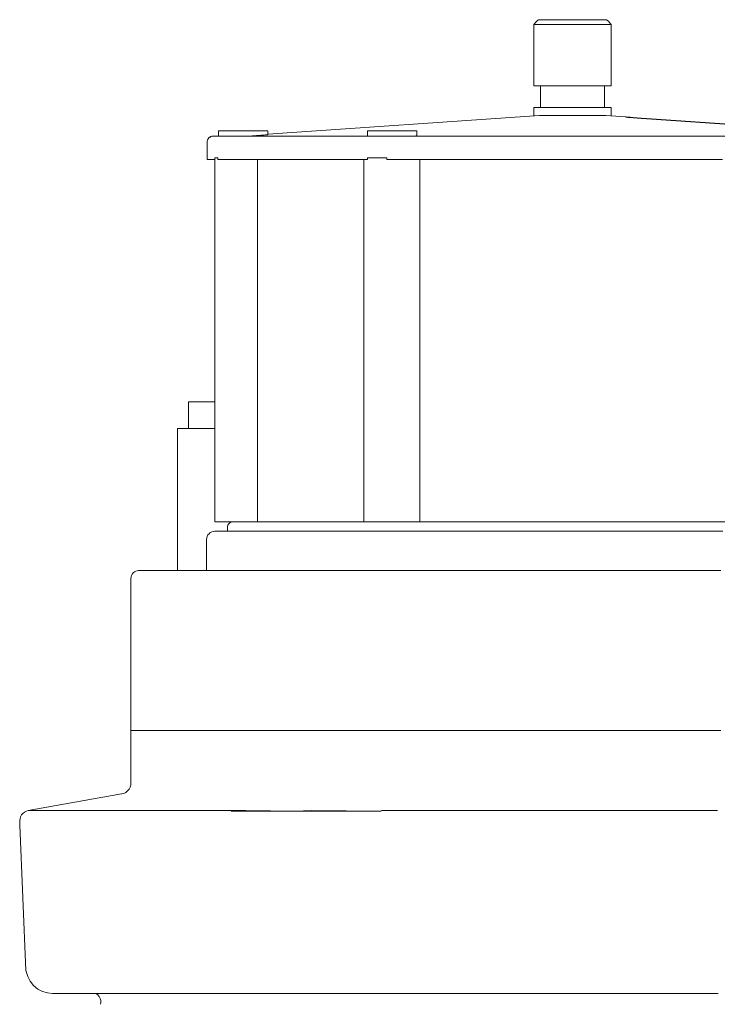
# Model space of a CAD drawing. Header units: millimetres. Extents: x -244 to 264, y 247 to 642.
# Tile 2 of 4: x -222 to -86, y 450 to 642. Entities that reach past the tile are written whole.
import ezdxf

# ---------------------------------------------------------------- set-up
doc = ezdxf.new("R2010")
doc.units = ezdxf.units.MM
doc.header["$MEASUREMENT"] = 0
doc.layers.add('material 1', color=7, linetype='Continuous')

msp = doc.modelspace()

# ---------------------------------------------------------------- linework, layer by layer
at = {"layer": 'material 1', "color": 7, "linetype": 'Continuous', "lineweight": 0}
for p, q in [((-121.11, 641.2), (-121.24, 641.07)), ((-121.11, 641.2), (-120.8, 641.47)), ((-121.11, 641.2), (-121.11, 641.2)), ((-121.11, 641.2), (-121.11, 641.2)), ((-120.8, 641.47), (-120.68, 641.56)), ((-120.67, 641.56), (-120.68, 641.56)), ((-120.61, 641.56), (-120.67, 641.56)), ((-120.53, 641.56), (-120.61, 641.56)), ((-120.41, 641.56), (-120.53, 641.56)), ((-120.26, 641.56), (-120.41, 641.56)), ((-120.08, 641.56), (-120.26, 641.56)), ((-119.88, 641.56), (-120.08, 641.56)), ((-119.66, 641.56), (-119.88, 641.56)), ((-114.92, 641.56), (-119.66, 641.56)), ((-114.73, 641.56), (-114.92, 641.56)), ((-114.52, 641.56), (-114.73, 641.56)), ((-114.31, 641.56), (-114.52, 641.56)), ((-114.08, 641.56), (-114.31, 641.56)), ((-113.86, 641.56), (-114.08, 641.56)), ((-113.64, 641.56), (-113.86, 641.56)), ((-113.44, 641.56), (-113.64, 641.56)), ((-113.25, 641.56), (-113.44, 641.56)), ((-108.47, 641.56), (-113.25, 641.56)), ((-108.38, 641.56), (-108.47, 641.56)), ((-108.07, 641.56), (-108.38, 641.56)), ((-107.81, 641.56), (-108.07, 641.56)), ((-107.62, 641.56), (-107.81, 641.56)), ((-107.52, 641.56), (-107.62, 641.56)), ((-107.49, 641.56), (-107.52, 641.56)), ((-107.49, 641.56), (-107.46, 641.54)), ((-107.46, 641.54), (-107.05, 641.2)), ((-106.99, 641.12), (-107.05, 641.2)), ((-107.05, 641.2), (-107.05, 641.2)), ((-107.05, 641.2), (-107.05, 641.2)), ((-121.58, 640.6), (-121.53, 640.69)), ((-121.58, 640.6), (-121.53, 640.6)), ((-121.58, 640.6), (-121.58, 628.69)), ((-121.53, 640.69), (-121.24, 641.07)), ((-121.53, 640.69), (-121.53, 640.69)), ((-121.53, 640.6), (-121.37, 640.6)), ((-121.37, 640.6), (-121.1, 640.6)), ((-121.1, 640.6), (-120.72, 640.6)), ((-120.72, 640.6), (-120.25, 640.6)), ((-120.25, 640.6), (-120.11, 640.6)), ((-120.11, 640.6), (-115.37, 640.6)), ((-115.37, 640.6), (-115.03, 640.6)), ((-115.03, 640.6), (-114.55, 640.6)), ((-114.55, 640.6), (-114.08, 640.6)), ((-114.08, 640.6), (-113.62, 640.6)), ((-113.62, 640.6), (-113.14, 640.6)), ((-113.14, 640.6), (-112.8, 640.6)), ((-112.8, 640.6), (-108.03, 640.6)), ((-108.03, 640.6), (-107.89, 640.6)), ((-107.89, 640.6), (-107.43, 640.6)), ((-107.43, 640.6), (-107.06, 640.6)), ((-107.06, 640.6), (-106.79, 640.6)), ((-106.99, 641.12), (-106.64, 640.69)), ((-106.79, 640.6), (-106.64, 640.6)), ((-106.64, 640.69), (-106.59, 640.6)), ((-106.6, 640.63), (-106.64, 640.69)), ((-106.64, 640.69), (-106.64, 640.69)), ((-106.64, 640.69), (-106.64, 640.69)), ((-106.64, 640.6), (-106.59, 640.6)), ((-106.6, 640.63), (-106.59, 640.6)), ((-106.59, 640.6), (-106.59, 628.69)), ((-121.58, 628.69), (-121.53, 628.69)), ((-121.53, 628.69), (-121.37, 628.69)), ((-121.37, 628.69), (-121.1, 628.69)), ((-121.1, 628.69), (-120.72, 628.69)), ((-120.72, 628.69), (-120.25, 628.69)), ((-120.28, 624.48), (-120.28, 628.69)), ((-120.25, 628.69), (-120.11, 628.69)), ((-120.11, 628.69), (-115.37, 628.69)), ((-115.37, 628.69), (-115.03, 628.69)), ((-115.03, 628.69), (-114.55, 628.69)), ((-114.55, 628.69), (-114.08, 628.69)), ((-114.08, 628.69), (-113.62, 628.69)), ((-113.62, 628.69), (-113.14, 628.69)), ((-113.14, 628.69), (-112.8, 628.69)), ((-112.8, 628.69), (-108.03, 628.69)), ((-108.03, 628.69), (-107.89, 628.69)), ((-107.89, 628.69), (-107.43, 628.69)), ((-107.84, 628.69), (-107.84, 624.48)), ((-107.43, 628.69), (-107.06, 628.69)), ((-107.06, 628.69), (-106.79, 628.69)), ((-106.79, 628.69), (-106.64, 628.69)), ((-106.64, 628.69), (-106.59, 628.69)), ((-121.58, 624.48), (-121.58, 622.86)), ((-121.53, 624.48), (-121.58, 624.48)), ((-121.37, 624.48), (-121.53, 624.48)), ((-121.1, 624.48), (-121.37, 624.48)), ((-120.72, 624.48), (-121.1, 624.48)), ((-120.25, 624.48), (-120.72, 624.48)), ((-120.11, 624.48), (-120.25, 624.48)), ((-115.37, 624.48), (-120.11, 624.48)), ((-115.08, 624.48), (-115.37, 624.48)), ((-114.76, 624.48), (-115.08, 624.48)), ((-114.43, 624.48), (-114.76, 624.48)), ((-114.08, 624.48), (-114.43, 624.48)), ((-113.74, 624.48), (-114.08, 624.48)), ((-113.41, 624.48), (-113.74, 624.48)), ((-113.09, 624.48), (-113.41, 624.48)), ((-112.8, 624.48), (-113.09, 624.48)), ((-108.03, 624.48), (-112.8, 624.48)), ((-107.89, 624.48), (-108.03, 624.48)), ((-107.43, 624.48), (-107.89, 624.48)), ((-107.06, 624.48), (-107.43, 624.48)), ((-106.79, 624.48), (-107.06, 624.48)), ((-106.64, 624.48), (-106.79, 624.48)), ((-106.59, 624.48), (-106.64, 624.48)), ((-106.59, 624.48), (-106.59, 622.86)), ((-120.5, 622.93), (-173.3, 619.33)), ((-120.17, 622.93), (-120.5, 622.93)), ((-119.33, 622.93), (-120.17, 622.93)), ((-118, 622.93), (-119.33, 622.93)), ((-116.17, 622.93), (-118, 622.93)), ((-116.1, 622.93), (-116.17, 622.93)), ((-116.01, 622.93), (-116.1, 622.93)), ((-115.92, 622.93), (-116.01, 622.93)), ((-115.81, 622.93), (-115.92, 622.93)), ((-115.7, 622.93), (-115.81, 622.93)), ((-115.58, 622.93), (-115.7, 622.93)), ((-115.45, 622.93), (-115.58, 622.93)), ((-115.31, 622.93), (-115.45, 622.93)), ((-115.17, 622.93), (-115.31, 622.93)), ((-115.02, 622.93), (-115.17, 622.93)), ((-114.87, 622.93), (-115.02, 622.93)), ((-114.71, 622.93), (-114.87, 622.93)), ((-114.55, 622.93), (-114.71, 622.93)), ((-114.39, 622.93), (-114.55, 622.93)), ((-114.22, 622.93), (-114.39, 622.93)), ((-114.06, 622.93), (-114.22, 622.93)), ((-113.89, 622.93), (-114.06, 622.93)), ((-113.73, 622.93), (-113.89, 622.93)), ((-113.57, 622.93), (-113.73, 622.93)), ((-113.41, 622.93), (-113.57, 622.93)), ((-113.25, 622.93), (-113.41, 622.93)), ((-113.1, 622.93), (-113.25, 622.93)), ((-112.95, 622.93), (-113.1, 622.93)), ((-112.81, 622.93), (-112.95, 622.93)), ((-112.67, 622.93), (-112.81, 622.93)), ((-112.54, 622.93), (-112.67, 622.93)), ((-112.42, 622.93), (-112.54, 622.93)), ((-112.3, 622.93), (-112.42, 622.93)), ((-112.2, 622.93), (-112.3, 622.93)), ((-112.24, 622.93), (-112.24, 622.93)), ((-112.24, 622.93), (-112.24, 622.93)), ((-112.1, 622.93), (-112.2, 622.93)), ((-112.02, 622.93), (-112.1, 622.93)), ((-111.94, 622.93), (-112.02, 622.93)), ((-110.13, 622.93), (-111.94, 622.93)), ((-111.17, 622.93), (-111.17, 622.93)), ((-111.17, 622.93), (-111.17, 622.93)), ((-108.8, 622.93), (-110.13, 622.93)), ((-107.96, 622.93), (-108.8, 622.93)), ((-107.62, 622.93), (-107.96, 622.93)), ((-103.74, 622.66), (-107.62, 622.93)), ((-107.62, 622.93), (-107.62, 622.93)), ((-103.74, 622.66), (-103.74, 622.65)), ((-103.74, 622.66), (-103.74, 622.66)), ((-103.74, 622.66), (-103.74, 622.66)), ((-103.74, 622.65), (-103.74, 622.61)), ((-103.64, 622.64), (-103.74, 622.65)), ((-103.74, 622.61), (-103.64, 622.6)), ((-103.35, 622.61), (-103.64, 622.64)), ((-103.64, 622.6), (-103.35, 622.57)), ((-102.89, 622.58), (-103.35, 622.61)), ((-103.35, 622.57), (-102.89, 622.54)), ((-102.27, 622.54), (-102.89, 622.58)), ((-102.89, 622.54), (-102.27, 622.49)), ((-101.51, 622.48), (-102.27, 622.54)), ((-102.27, 622.49), (-101.51, 622.44)), ((-100.65, 622.42), (-101.51, 622.48)), ((-101.51, 622.44), (-100.65, 622.37)), ((-99.71, 622.36), (-100.65, 622.42)), ((-100.65, 622.37), (-99.71, 622.31)), ((-98.74, 622.29), (-99.71, 622.36)), ((-99.71, 622.31), (-98.74, 622.24)), ((-68.55, 620.24), (-98.74, 622.29)), ((-98.74, 622.24), (-68.55, 620.19)), ((-185.07, 618.12), (-185.03, 618.21)), ((-185.03, 618.21), (-184.99, 618.29)), ((-184.99, 618.29), (-184.95, 618.37)), ((-184.95, 618.37), (-184.89, 618.44)), ((-184.89, 618.44), (-184.84, 618.51)), ((-184.84, 618.51), (-184.78, 618.58)), ((-184.78, 618.58), (-184.71, 618.64)), ((-184.71, 618.64), (-184.64, 618.69)), ((-184.64, 618.69), (-184.56, 618.74)), ((-184.56, 618.74), (-184.48, 618.79)), ((-184.48, 618.79), (-184.4, 618.83)), ((-184.4, 618.83), (-184.32, 618.86)), ((-184.32, 618.86), (-184.23, 618.89)), ((-184.23, 618.89), (-184.14, 618.91)), ((-184.14, 618.91), (-184.06, 618.92)), ((-184.06, 618.92), (-183.96, 618.93)), ((-183.96, 618.93), (-183.96, 618.93)), ((-183.96, 618.93), (-183.87, 618.93)), ((-183.87, 618.93), (-183.81, 618.93)), ((-183.81, 618.93), (-183.66, 618.93)), ((-183.66, 618.93), (-183.42, 618.93)), ((-183.42, 618.93), (-183.09, 618.93)), ((-183.09, 618.93), (-182.67, 618.93)), ((-182.9, 619.98), (-182.9, 618.93)), ((-182.88, 619.98), (-182.9, 619.98)), ((-182.9, 618.93), (-182.88, 618.93)), ((-182.81, 619.98), (-182.88, 619.98)), ((-182.88, 618.93), (-182.82, 618.93)), ((-182.82, 618.93), (-182.71, 618.93)), ((-182.7, 619.98), (-182.81, 619.98)), ((-182.71, 618.93), (-182.56, 618.93)), ((-182.54, 619.98), (-182.7, 619.98)), ((-182.67, 618.93), (-182.16, 618.93)), ((-182.56, 618.93), (-182.36, 618.93)), ((-182.33, 619.98), (-182.54, 619.98)), ((-182.36, 618.93), (-182.11, 618.93)), ((-182.08, 619.98), (-182.33, 619.98)), ((-182.16, 618.93), (-181.55, 618.93)), ((-182.11, 618.93), (-181.82, 618.93)), ((-181.8, 619.98), (-182.08, 619.98)), ((-181.82, 618.93), (-181.49, 618.93)), ((-181.48, 619.98), (-181.8, 619.98)), ((-181.55, 618.93), (-180.86, 618.93)), ((-181.49, 618.93), (-181.12, 618.93)), ((-181.13, 619.98), (-181.48, 619.98)), ((-180.75, 619.98), (-181.13, 619.98)), ((-181.12, 618.93), (-180.72, 618.93)), ((-180.86, 618.93), (-180.08, 618.93)), ((-180.37, 619.98), (-180.75, 619.98)), ((-180.72, 618.93), (-180.3, 618.93)), ((-179.95, 619.98), (-180.37, 619.98)), ((-180.3, 618.93), (-179.86, 618.93)), ((-180.08, 618.93), (-179.21, 618.93)), ((-179.51, 619.98), (-179.95, 619.98)), ((-179.86, 618.93), (-179.42, 618.93)), ((-179.05, 619.98), (-179.51, 619.98)), ((-179.42, 618.93), (-178.97, 618.93)), ((-179.21, 618.93), (-178.27, 618.93)), ((-178.58, 619.98), (-179.05, 619.98)), ((-178.97, 618.93), (-178.53, 618.93)), ((-178.1, 619.98), (-178.58, 619.98)), ((-178.53, 618.93), (-178.1, 618.93)), ((-178.27, 618.93), (-175.86, 618.93)), ((-177.62, 619.98), (-178.1, 619.98)), ((-178.1, 618.93), (-177.67, 618.93)), ((-177.81, 618.93), (-177.81, 618.93)), ((-177.67, 618.93), (-177.22, 618.93)), ((-177.14, 619.98), (-177.62, 619.98)), ((-177.53, 618.93), (-177.53, 618.93)), ((-177.22, 618.93), (-176.82, 618.93)), ((-177.18, 618.93), (-177.18, 618.93)), ((-176.68, 619.98), (-177.14, 619.98)), ((-176.82, 618.93), (-175.97, 618.93)), ((-176.24, 619.98), (-176.68, 619.98)), ((-175.83, 619.98), (-176.24, 619.98)), ((-175.97, 618.93), (-173.65, 618.93)), ((-175.86, 618.93), (-172.46, 618.93)), ((-175.44, 619.98), (-175.83, 619.98)), ((-175.07, 619.98), (-175.44, 619.98)), ((-174.72, 619.98), (-175.07, 619.98)), ((-174.4, 619.98), (-174.72, 619.98)), ((-174.11, 619.98), (-174.4, 619.98)), ((-173.86, 619.98), (-174.11, 619.98)), ((-173.66, 619.98), (-173.86, 619.98)), ((-173.5, 619.98), (-173.66, 619.98)), ((-173.65, 618.93), (-172.3, 618.93)), ((-173.39, 619.98), (-173.5, 619.98)), ((-173.32, 619.98), (-173.39, 619.98)), ((-173.3, 619.98), (-173.32, 619.98)), ((-173.3, 619.2), (-173.3, 619.98)), ((-172.46, 618.93), (-168.12, 618.93)), ((-172.3, 618.93), (-170.55, 618.93)), ((-170.55, 618.93), (-168.39, 618.93)), ((-168.39, 618.93), (-165.84, 618.93)), ((-168.12, 618.93), (-162.91, 618.93)), ((-165.84, 618.93), (-162.92, 618.93)), ((-162.92, 618.93), (-159.66, 618.93)), ((-162.91, 618.93), (-156.89, 618.93)), ((-159.66, 618.93), (-156.07, 618.93)), ((-156.89, 618.93), (-150.13, 618.93)), ((-156.07, 618.93), (-153.96, 618.93)), ((-153.94, 619.98), (-153.96, 619.98)), ((-153.96, 619.98), (-153.96, 618.93)), ((-153.96, 618.93), (-153.94, 618.93)), ((-153.87, 619.98), (-153.94, 619.98)), ((-153.94, 618.93), (-153.88, 618.93)), ((-153.88, 618.93), (-153.78, 618.93)), ((-153.76, 619.98), (-153.87, 619.98)), ((-153.78, 618.93), (-153.62, 618.93)), ((-153.6, 619.98), (-153.76, 619.98)), ((-153.62, 618.93), (-153.42, 618.93)), ((-153.4, 619.98), (-153.6, 619.98)), ((-153.42, 618.93), (-153.18, 618.93)), ((-153.15, 619.98), (-153.4, 619.98)), ((-153.18, 618.93), (-152.89, 618.93)), ((-152.86, 619.98), (-153.15, 619.98)), ((-152.89, 618.93), (-152.55, 618.93)), ((-152.54, 619.98), (-152.86, 619.98)), ((-152.55, 618.93), (-152.19, 618.93)), ((-152.19, 619.98), (-152.54, 619.98)), ((-152.45, 618.93), (-152.45, 618.93)), ((-151.82, 619.98), (-152.19, 619.98)), ((-152.19, 618.93), (-151.79, 618.93)), ((-151.43, 619.98), (-151.82, 619.98)), ((-151.79, 618.93), (-151.37, 618.93)), ((-151.02, 619.98), (-151.43, 619.98)), ((-151.37, 618.93), (-150.93, 618.93)), ((-150.58, 619.98), (-151.02, 619.98)), ((-150.93, 618.93), (-150.48, 618.93)), ((-150.12, 619.98), (-150.58, 619.98)), ((-150.48, 618.93), (-150.03, 618.93)), ((-150.13, 618.93), (-142.7, 618.93)), ((-149.64, 619.98), (-150.12, 619.98)), ((-150.03, 618.93), (-149.59, 618.93)), ((-149.97, 618.93), (-149.97, 618.93)), ((-149.16, 619.98), (-149.64, 619.98)), ((-149.59, 618.93), (-149.16, 618.93)), ((-148.68, 619.98), (-149.16, 619.98)), ((-149.16, 618.93), (-148.73, 618.93)), ((-148.73, 618.93), (-148.29, 618.93)), ((-148.21, 619.98), (-148.68, 619.98)), ((-148.29, 618.93), (-147.84, 618.93)), ((-147.75, 619.98), (-148.21, 619.98)), ((-147.84, 618.93), (-147.39, 618.93)), ((-147.31, 619.98), (-147.75, 619.98)), ((-147.45, 618.93), (-147.45, 618.93)), ((-147.39, 618.93), (-146.96, 618.93)), ((-146.89, 619.98), (-147.31, 619.98)), ((-146.96, 618.93), (-146.53, 618.93)), ((-146.5, 619.98), (-146.89, 619.98)), ((-146.53, 618.93), (-146.14, 618.93)), ((-146.13, 619.98), (-146.5, 619.98)), ((-146.14, 618.93), (-145.77, 618.93)), ((-145.78, 619.98), (-146.13, 619.98)), ((-145.46, 619.98), (-145.78, 619.98)), ((-145.77, 618.93), (-145.43, 618.93)), ((-145.17, 619.98), (-145.46, 619.98)), ((-145.43, 618.93), (-145.14, 618.93)), ((-144.93, 619.98), (-145.17, 619.98)), ((-145.14, 618.93), (-144.9, 618.93)), ((-144.72, 619.98), (-144.93, 619.98)), ((-144.9, 618.93), (-144.72, 618.93)), ((-144.56, 619.98), (-144.72, 619.98)), ((-144.72, 618.93), (-143.65, 618.93)), ((-144.45, 619.98), (-144.56, 619.98)), ((-144.38, 619.98), (-144.45, 619.98)), ((-144.36, 619.98), (-144.38, 619.98)), ((-144.36, 619.05), (-144.36, 619.98)), ((-143.65, 618.93), (-139.05, 618.93)), ((-142.7, 618.93), (-134.78, 618.93)), ((-139.05, 618.93), (-134.25, 618.93)), ((-134.78, 618.93), (-126.61, 618.93)), ((-134.25, 618.93), (-129.33, 618.93)), ((-129.33, 618.93), (-124.31, 618.93)), ((-126.61, 618.93), (-118.27, 618.93)), ((-124.31, 618.93), (-119.21, 618.93)), ((-119.21, 618.93), (-114.06, 618.93)), ((-118.27, 618.93), (-109.88, 618.93)), ((-114.06, 618.93), (-108.91, 618.93)), ((-109.88, 618.93), (-101.55, 618.93)), ((-108.91, 618.93), (-103.81, 618.93)), ((-103.81, 618.93), (-98.79, 618.93)), ((-101.55, 618.93), (-93.37, 618.93)), ((-98.79, 618.93), (-93.86, 618.93)), ((-93.86, 618.93), (-89.07, 618.93)), ((-93.37, 618.93), (-85.45, 618.93)), ((-89.07, 618.93), (-84.47, 618.93)), ((-185.14, 617.77), (-185.13, 617.86)), ((-185.14, 614.39), (-185.14, 617.77)), ((-185.13, 617.86), (-185.12, 617.95)), ((-185.12, 617.95), (-185.09, 618.04)), ((-185.09, 618.04), (-185.07, 618.12)), ((-185.14, 614.39), (-185.08, 614.39)), ((-185.08, 614.39), (-184.93, 614.39)), ((-184.93, 614.39), (-184.69, 614.39)), ((-184.69, 614.39), (-184.35, 614.39)), ((-184.35, 614.39), (-183.93, 614.39)), ((-183.93, 614.39), (-183.63, 614.39)), ((-183.65, 543.96), (-183.65, 614.39)), ((-183.63, 543.96), (-183.63, 614.68)), ((-183.63, 614.68), (-183.54, 614.68)), ((-183.54, 614.68), (-183.23, 614.68)), ((-183.23, 614.68), (-183.07, 614.68)), ((-183.07, 614.39), (-182.81, 614.39)), ((-182.81, 614.39), (-182.12, 614.39)), ((-182.12, 614.39), (-181.34, 614.39)), ((-181.34, 614.39), (-180.46, 614.39)), ((-180.46, 614.39), (-179.5, 614.39)), ((-179.5, 614.39), (-177.05, 614.39)), ((-177.05, 614.39), (-173.59, 614.39)), ((-175.34, 614.39), (-175.34, 543.96)), ((-173.59, 614.39), (-169.16, 614.39)), ((-169.16, 614.39), (-163.85, 614.39)), ((-163.85, 614.39), (-157.72, 614.39)), ((-157.72, 614.39), (-153.94, 614.39)), ((-154.67, 543.96), (-154.67, 614.39)), ((-153.94, 614.68), (-153.78, 614.68)), ((-153.78, 614.68), (-153.06, 614.68)), ((-153.06, 614.68), (-152.19, 614.68)), ((-152.19, 614.68), (-151.2, 614.68)), ((-151.2, 614.68), (-150.18, 614.68)), ((-150.18, 614.68), (-150.17, 614.68)), ((-150.17, 614.39), (-143.25, 614.39)), ((-143.78, 614.39), (-143.78, 543.96)), ((-143.25, 614.39), (-135.18, 614.39)), ((-135.18, 614.39), (-126.85, 614.39)), ((-126.85, 614.39), (-118.35, 614.39)), ((-118.35, 614.39), (-109.8, 614.39)), ((-109.8, 614.39), (-101.3, 614.39)), ((-101.3, 614.39), (-92.97, 614.39)), ((-92.97, 614.39), (-84.9, 614.39)), ((-188.74, 567.26), (-188.55, 567.26)), ((-188.74, 562.08), (-188.74, 567.26)), ((-188.55, 567.26), (-187.94, 567.26)), ((-187.94, 567.26), (-186.88, 567.26)), ((-186.88, 567.26), (-185.36, 567.26)), ((-185.36, 567.26), (-183.65, 567.26)), ((-190.87, 562.08), (-190.67, 562.08)), ((-190.87, 534.47), (-190.87, 562.08)), ((-190.67, 562.08), (-190.03, 562.08)), ((-190.03, 562.08), (-188.93, 562.08)), ((-188.93, 562.08), (-187.34, 562.08)), ((-187.34, 562.08), (-185.25, 562.08)), ((-185.25, 562.08), (-183.65, 562.08)), ((-183.63, 543.96), (-183.65, 543.96)), ((-183.54, 543.96), (-183.63, 543.96)), ((-183.23, 543.96), (-183.54, 543.96)), ((-182.69, 543.96), (-183.23, 543.96)), ((-181.93, 543.96), (-182.69, 543.96)), ((-181.01, 543.96), (-181.93, 543.96)), ((-180.14, 543.96), (-181.01, 543.96)), ((-180.87, 543.66), (-181, 543.5)), ((-180.71, 543.78), (-180.87, 543.66)), ((-180.53, 543.88), (-180.71, 543.78)), ((-180.33, 543.94), (-180.53, 543.88)), ((-180.14, 543.96), (-180.33, 543.94)), ((-179.99, 543.96), (-180.14, 543.96)), ((-179.47, 543.96), (-179.99, 543.96)), ((-178.58, 543.96), (-179.47, 543.96)), ((-177.33, 543.96), (-178.58, 543.96)), ((-175.74, 543.96), (-177.33, 543.96)), ((-173.83, 543.96), (-175.74, 543.96)), ((-171.59, 543.96), (-173.83, 543.96)), ((-169.04, 543.96), (-171.59, 543.96)), ((-166.7, 543.96), (-169.04, 543.96)), ((-164.16, 543.96), (-166.7, 543.96)), ((-161.42, 543.96), (-164.16, 543.96)), ((-158.5, 543.96), (-161.42, 543.96)), ((-155.41, 543.96), (-158.5, 543.96)), ((-152.17, 543.96), (-155.41, 543.96)), ((-148.77, 543.96), (-152.17, 543.96)), ((-145.24, 543.96), (-148.77, 543.96)), ((-141.59, 543.96), (-145.24, 543.96)), ((-137.84, 543.96), (-141.59, 543.96)), ((-133.99, 543.96), (-137.84, 543.96)), ((-130.07, 543.96), (-133.99, 543.96)), ((-126.08, 543.96), (-130.07, 543.96)), ((-122.05, 543.96), (-126.08, 543.96)), ((-117.99, 543.96), (-122.05, 543.96)), ((-113.91, 543.96), (-117.99, 543.96)), ((-109.83, 543.96), (-113.91, 543.96)), ((-105.76, 543.96), (-109.83, 543.96)), ((-101.73, 543.96), (-105.76, 543.96)), ((-97.75, 543.96), (-101.73, 543.96)), ((-93.82, 543.96), (-97.75, 543.96)), ((-89.97, 543.96), (-93.82, 543.96)), ((-86.22, 543.96), (-89.97, 543.96)), ((-82.57, 543.96), (-86.22, 543.96)), ((-184.76, 541.64), (-184.96, 541.4)), ((-184.51, 541.85), (-184.76, 541.65)), ((-184.76, 541.65), (-184.76, 541.65)), ((-184.76, 541.64), (-184.76, 541.65)), ((-184.76, 541.65), (-184.76, 541.65)), ((-184.76, 541.64), (-184.76, 541.64)), ((-184.23, 542), (-184.51, 541.85)), ((-184.51, 541.85), (-184.51, 541.85)), ((-184.51, 541.85), (-184.51, 541.85)), ((-184.51, 541.85), (-184.51, 541.85)), ((-184.51, 541.85), (-184.51, 541.85)), ((-183.92, 542.09), (-184.23, 542)), ((-184.23, 542), (-184.23, 542)), ((-184.23, 542), (-184.23, 542)), ((-184.23, 542), (-184.23, 542)), ((-184.23, 542), (-184.23, 542)), ((-184.23, 542), (-184.23, 542)), ((-183.93, 542.09), (-183.92, 542.09)), ((-183.61, 542.12), (-183.92, 542.09)), ((-183.92, 542.09), (-183.92, 542.09)), ((-183.92, 542.09), (-183.92, 542.09)), ((-183.61, 542.12), (-183.61, 542.12)), ((-183.45, 542.12), (-183.61, 542.12)), ((-182.9, 542.12), (-183.45, 542.12)), ((-183.17, 542.12), (-183.17, 542.12)), ((-181.95, 542.12), (-182.9, 542.12)), ((-180.63, 542.12), (-181.95, 542.12)), ((-181.15, 543.12), (-181.17, 542.92)), ((-181.17, 542.92), (-181.17, 542.12)), ((-181.17, 542.12), (-181.17, 542.12)), ((-181.09, 543.32), (-181.15, 543.12)), ((-181, 543.5), (-181.09, 543.32)), ((-178.95, 542.12), (-180.63, 542.12)), ((-176.92, 542.12), (-178.95, 542.12)), ((-174.56, 542.12), (-176.92, 542.12)), ((-171.87, 542.12), (-174.56, 542.12)), ((-169.39, 542.12), (-171.87, 542.12)), ((-166.71, 542.12), (-169.39, 542.12)), ((-163.83, 542.12), (-166.71, 542.12)), ((-160.75, 542.12), (-163.83, 542.12)), ((-157.5, 542.12), (-160.75, 542.12)), ((-154.08, 542.12), (-157.5, 542.12)), ((-150.51, 542.12), (-154.08, 542.12)), ((-146.8, 542.12), (-150.51, 542.12)), ((-142.97, 542.12), (-146.8, 542.12)), ((-139.02, 542.12), (-142.97, 542.12)), ((-134.98, 542.12), (-139.02, 542.12)), ((-130.86, 542.12), (-134.98, 542.12)), ((-126.68, 542.12), (-130.86, 542.12)), ((-122.45, 542.12), (-126.68, 542.12)), ((-118.19, 542.12), (-122.45, 542.12)), ((-113.91, 542.12), (-118.19, 542.12)), ((-109.63, 542.12), (-113.91, 542.12)), ((-105.37, 542.12), (-109.63, 542.12)), ((-101.13, 542.12), (-105.37, 542.12)), ((-96.95, 542.12), (-101.13, 542.12)), ((-92.83, 542.12), (-96.95, 542.12)), ((-88.79, 542.12), (-92.83, 542.12)), ((-84.85, 542.12), (-88.79, 542.12)), ((-185.21, 540.81), (-185.24, 540.49)), ((-185.24, 540.49), (-185.24, 534.47)), ((-185.11, 541.12), (-185.21, 540.81)), ((-184.96, 541.4), (-185.11, 541.12)), ((-184.96, 541.4), (-184.96, 541.4)), ((-199.5, 534.03), (-199.7, 533.79)), ((-199.26, 534.23), (-199.5, 534.03)), ((-198.99, 534.37), (-199.26, 534.23)), ((-198.7, 534.45), (-198.99, 534.37)), ((-198.7, 534.45), (-198.45, 534.47)), ((-198.7, 534.45), (-198.7, 534.45)), ((-198.7, 534.45), (-198.7, 534.45)), ((-198.19, 534.47), (-198.45, 534.47)), ((-198.19, 534.47), (-196.91, 534.47)), ((-197.75, 534.47), (-197.75, 534.47)), ((-197.65, 534.47), (-197.65, 534.47)), ((-196.91, 534.47), (-195.53, 534.47)), ((-194.57, 534.47), (-195.53, 534.47)), ((-193.36, 534.47), (-194.57, 534.47)), ((-192, 534.47), (-193.36, 534.47)), ((-188.93, 534.47), (-192, 534.47)), ((-184.09, 534.47), (-188.93, 534.47)), ((-177.61, 534.47), (-184.09, 534.47)), ((-169.86, 534.47), (-177.61, 534.47)), ((-161.36, 534.47), (-169.86, 534.47)), ((-152.65, 534.47), (-161.36, 534.47)), ((-150.08, 534.47), (-152.65, 534.47)), ((-150.08, 534.47), (-85.22, 534.47)), ((-199.92, 533.23), (-199.95, 532.96)), ((-199.95, 529.47), (-199.95, 532.96)), ((-199.84, 533.51), (-199.92, 533.23)), ((-199.7, 533.79), (-199.84, 533.51)), ((-199.95, 503.4), (-199.95, 529.47)), ((-199.95, 503.4), (-199.95, 493.18)), ((-199.95, 503.4), (-199.71, 503.4)), ((-199.72, 503.41), (-199.71, 503.41)), ((-199.71, 503.41), (-199.64, 503.41)), ((-199.7, 503.4), (-198.43, 503.4)), ((-198.43, 503.4), (-196.09, 503.4)), ((-196.09, 503.4), (-194.94, 503.4)), ((-195.01, 503.41), (-194.88, 503.41)), ((-194.88, 503.41), (-193.47, 503.41)), ((-193.47, 503.41), (-191.81, 503.41)), ((-190.3, 503.4), (-191.76, 503.4)), ((-185.3, 503.4), (-190.3, 503.4)), ((-185.3, 503.41), (-185.3, 503.41)), ((-185.3, 503.41), (-183.72, 503.41)), ((-185.3, 503.41), (-185.3, 503.41)), ((-185.3, 503.4), (-185.3, 503.4)), ((-178.61, 503.4), (-184.84, 503.4)), ((-175.27, 503.4), (-178.61, 503.4)), ((-176, 503.41), (-170.6, 503.41)), ((-170.6, 503.41), (-161.81, 503.41)), ((-161.81, 503.41), (-152.82, 503.41)), ((-152.82, 503.41), (-150.16, 503.41)), ((-150.16, 503.41), (-85.27, 503.41)), ((-200.58, 491.65), (-200.3, 492)), ((-200.3, 492), (-200.1, 492.38)), ((-200.1, 492.38), (-199.98, 492.79)), ((-199.95, 493.18), (-199.98, 492.79)), ((-219.92, 487.85), (-201.77, 491.05)), ((-201.72, 491.05), (-201.77, 491.05)), ((-201.77, 491.05), (-201.77, 491.05)), ((-201.72, 491.05), (-201.31, 491.17)), ((-201.72, 491.05), (-201.72, 491.05)), ((-201.31, 491.17), (-200.93, 491.37)), ((-200.93, 491.37), (-200.58, 491.65)), ((-221.5, 486.24), (-221.54, 485.88)), ((-221.4, 486.61), (-221.5, 486.24)), ((-221.21, 486.97), (-221.4, 486.61)), ((-220.95, 487.29), (-221.21, 486.97)), ((-220.63, 487.55), (-220.95, 487.29)), ((-220.27, 487.74), (-220.63, 487.55)), ((-219.9, 487.84), (-220.27, 487.74)), ((-219.92, 487.85), (-219.66, 487.84)), ((-219.92, 487.85), (-219.9, 487.84)), ((-219.9, 487.84), (-219.66, 487.84)), ((-219.9, 487.84), (-219.9, 487.84)), ((-219.66, 487.84), (-219.62, 487.85)), ((-219.66, 487.84), (-219.66, 487.84)), ((-219.66, 487.84), (-219.66, 487.84)), ((-219.66, 487.84), (-218.37, 487.84)), ((-219.62, 487.85), (-218.66, 487.85)), ((-218.37, 487.84), (-219.62, 487.85)), ((-218.37, 487.84), (-218.66, 487.85)), ((-218.37, 487.84), (-217.04, 487.85)), ((-218.37, 487.84), (-218.37, 487.84)), ((-218.37, 487.84), (-218.37, 487.84)), ((-218.37, 487.84), (-218.37, 487.84)), ((-218.37, 487.84), (-216.01, 487.84)), ((-216.01, 487.84), (-217.04, 487.85)), ((-199.08, 487.85), (-216.01, 487.84)), ((-216.01, 487.84), (-191.67, 487.84)), ((-216.01, 487.84), (-216.01, 487.84)), ((-199.08, 487.85), (-191.67, 487.84)), ((-189.22, 487.85), (-191.67, 487.84)), ((-191.67, 487.84), (-180.29, 487.84)), ((-189.22, 487.85), (-180.29, 487.84)), ((-180.47, 487.74), (-177.63, 487.85)), ((-180.47, 487.74), (-167.92, 487.74)), ((-177.63, 487.85), (-180.29, 487.84)), ((-177.63, 487.85), (-167.92, 487.74)), ((-164.81, 487.85), (-167.92, 487.74)), ((-167.92, 487.74), (-155.07, 487.74)), ((-164.81, 487.85), (-151.27, 487.73)), ((-164.81, 487.85), (-155.07, 487.74)), ((-151.27, 487.73), (-155.07, 487.74)), ((-110.92, 487.85), (-151.25, 487.84)), ((-151.25, 487.84), (-85.93, 487.84)), ((-85.92, 487.84), (-110.92, 487.85)), ((-221.57, 484.97), (-221.54, 485.88)), ((-220.36, 456.76), (-221.57, 484.97)), ((-220.36, 456.76), (-220.29, 456.53)), ((-220.29, 456.53), (-220.29, 456.53)), ((-220.29, 456.53), (-220.02, 455.57)), ((-220.02, 455.57), (-219.54, 454.64)), ((-219.54, 454.64), (-218.86, 453.82)), ((-218.86, 453.82), (-218.04, 453.14)), ((-218.04, 453.14), (-217.11, 452.66)), ((-217.11, 452.66), (-216.15, 452.39)), ((-216.15, 452.39), (-215.21, 452.3)), ((-215.21, 452.3), (-215.21, 452.3)), ((-214.97, 452.3), (-215.21, 452.3)), ((-213.68, 452.3), (-214.97, 452.3)), ((-211.32, 452.3), (-213.68, 452.3)), ((-210.24, 452.3), (-212.65, 452.3)), ((-210.1, 452.3), (-211.32, 452.3)), ((-208.23, 452.3), (-210.1, 452.3)), ((-209.91, 452.3), (-210.03, 452.3)), ((-207.9, 452.3), (-209.91, 452.3)), ((-204.05, 452.3), (-208.23, 452.3)), ((-207.9, 452.3), (-207.9, 452.3)), ((-206.74, 452.3), (-206.42, 452.06)), ((-206.13, 451.71), (-206.42, 452.06)), ((-205.93, 451.32), (-206.13, 451.71)), ((-197.44, 452.3), (-204.05, 452.3)), ((-188.6, 452.3), (-197.44, 452.3)), ((-178.01, 452.3), (-188.6, 452.3)), ((-166.39, 452.3), (-178.01, 452.3)), ((-154.51, 452.3), (-166.39, 452.3)), ((-151, 452.3), (-154.51, 452.3)), ((-151, 452.3), (-85.77, 452.3)), ((-205.81, 450.91), (-205.93, 451.32)), ((-205.77, 450.51), (-205.84, 450.17)), ((-205.77, 450.51), (-205.81, 450.91)), ((-205.77, 450.51), (-205.77, 450.51))]:
    msp.add_line(p, q, dxfattribs=at)
at = {"layer": 'material 1', "color": 7, "linetype": 'Continuous', "lineweight": 0, "flags": 128}
for points in [[(-176.82, 618.93), (-176.78, 618.93), (-176.78, 618.93), (-176.34, 618.96), (-176.33, 618.97), (-175.91, 618.99), (-175.89, 619), (-175.5, 619.02), (-175.47, 619.03), (-175.11, 619.05), (-175.07, 619.06), (-175.03, 619.06), (-174.71, 619.08), (-174.66, 619.09), (-174.38, 619.11), (-174.33, 619.11), (-174.09, 619.13), (-174.04, 619.13), (-173.84, 619.15), (-173.8, 619.15), (-173.64, 619.17), (-173.6, 619.17), (-173.49, 619.18), (-173.46, 619.18), (-173.38, 619.19), (-173.36, 619.19), (-173.32, 619.2), (-173.31, 619.2), (-173.3, 619.2), (-173.3, 619.2)], [(-144.72, 618.93), (-144.7, 618.93), (-144.7, 618.93), (-144.55, 618.96), (-144.54, 618.97), (-144.44, 618.99), (-144.44, 619), (-144.38, 619.02), (-144.38, 619.02), (-144.36, 619.05), (-144.36, 619.05)], [(-183.07, 614.68), (-183.07, 614.68), (-183.07, 614.39)], [(-153.94, 614.39), (-153.94, 614.68), (-153.94, 614.68)], [(-150.17, 614.68), (-150.17, 614.68), (-150.17, 614.39)]]:
    msp.add_lwpolyline(points, dxfattribs=at)

doc.saveas('drawing.dxf')
